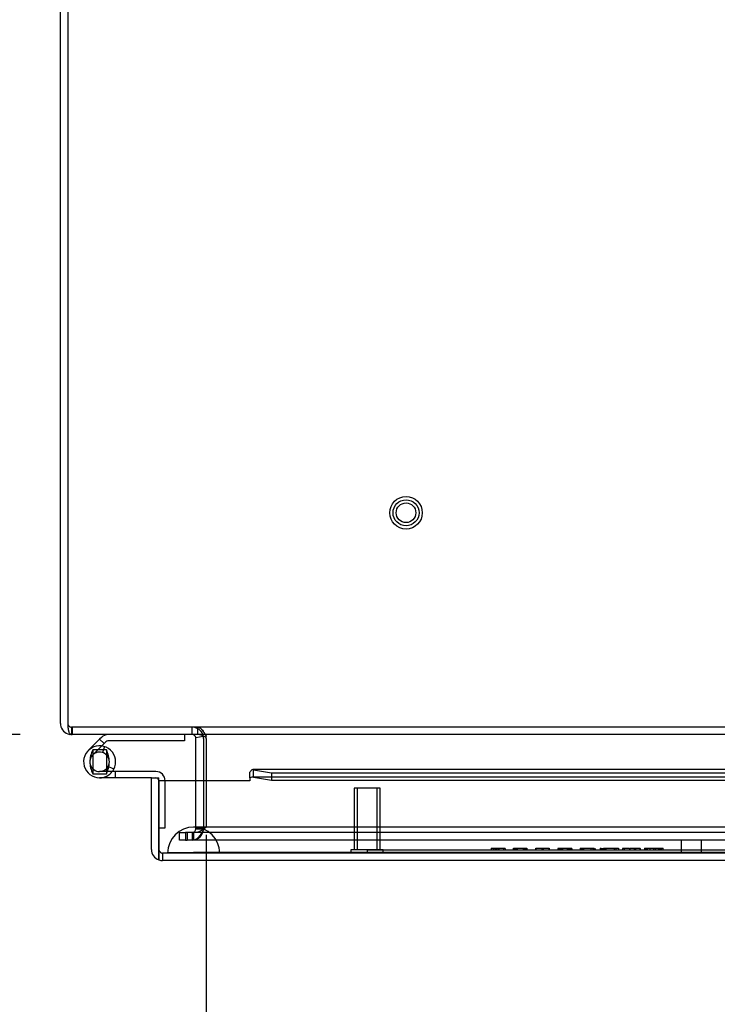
# Model space of a CAD drawing. Header units: inches. Extents: x 1 to 240, y -1 to 159.
# Tile 35 of 63: x 57.68 to 64.38, y 130.82 to 140.28. Entities that reach past the tile are written whole.
import ezdxf
from ezdxf.enums import TextEntityAlignment as Align
from ezdxf.lldxf.tags import DXFTag

# ---------------------------------------------------------------- set-up
doc = ezdxf.new("R2010")
doc.units = ezdxf.units.IN
doc.header["$MEASUREMENT"] = 0
for name, color, linetype in [('COM48588', 7, 'Continuous'), ('COM48600', 7, 'Continuous'), ('COM48614', 7, 'Continuous'), ('COM70220', 7, 'Continuous'), ('Default', 7, 'Continuous'), ('HNG10620-26B', 7, 'Continuous'), ('HNG10620-26C', 7, 'Continuous'), ('HNG10620-26P', 7, 'Continuous'), ('PKT99', 7, 'Continuous'), ('QLB20184', 7, 'Continuous'), ('STD26258', 7, 'Continuous')]:
    doc.layers.add(name, color=color, linetype=linetype)
doc.styles.add('SEACAD_Times_New_Roman', font='times.ttf')
tags = doc.linetypes.add('HIDDEN2', pattern=[0.1875, 0.125, -0.0625]).pattern_tags.tags
tags[6:7] = [DXFTag(74, 4), DXFTag(75, 0), DXFTag(340, '0'), DXFTag(46, 0.0), DXFTag(50, 0.0), DXFTag(44, 0.0), DXFTag(45, 0.0)]
tags[4:5] = [DXFTag(74, 4), DXFTag(75, 0), DXFTag(340, '0'), DXFTag(46, 0.0), DXFTag(50, 0.0), DXFTag(44, 0.0), DXFTag(45, 0.0)]
doc.dimstyles.new('HAMMOND_(STH_-_240x160)', dxfattribs={"dimtxt": 1, "dimasz": 1.25, "dimexe": 0.5, "dimexo": 0.5, "dimgap": 0.25, "dimtad": 0, "dimtih": 1, "dimtoh": 1, "dimlfac": 0.125, "dimzin": 0, "dimdsep": 46, "dimtxsty": 'SEACAD_Times_New_Roman', "dimblk1": '_SE_FILLED', "dimblk2": '_SE_FILLED', "dimsah": 1, "dimcen": 0.5, "dimadec": 0, "dimazin": 0, "dimtfac": 0.8, "dimtofl": 0, "dimtmove": 0, "dimatfit": 3, "dimfxl": 1, "dimtolj": 1, "dimtzin": 0, "dimarcsym": 0})

# ---------------------------------------------------------------- blocks, each defined once
blk = doc.blocks.new('SE7')
at = {"layer": 'COM48588', "color": 7, "linetype": 'Continuous'}
for p, q in [((58.1406, 149.3033), (58.1406, 133.5193)), ((58.1406, 133.5193), (58.1406, 133.5042)), ((58.1713, 133.4132), (58.1826, 133.4113)), ((68.9976, 133.4113), (58.1826, 133.4113)), ((59.4706, 133.3753), (59.4706, 133.3827)), ((59.4706, 133.3753), (59.4706, 132.9683))]:
    blk.add_line(p, q, dxfattribs=at)
at = {"layer": 'COM48588', "color": 7, "linetype": 'HIDDEN2'}
for p, q in [((58.1713, 133.4839), (58.1826, 133.4833)), ((58.1826, 133.4833), (58.1826, 133.4113)), ((81.9547, 133.4833), (58.1826, 133.4833)), ((59.3884, 133.4113), (59.3884, 133.4833)), ((59.4706, 133.3827), (59.4706, 133.3974)), ((59.4706, 132.9683), (59.4706, 132.5233)), ((59.2857, 132.4703), (59.2706, 132.4703)), ((59.2706, 132.4703), (59.2706, 132.3983)), ((59.2857, 132.4703), (59.2857, 132.3983)), ((80.8516, 132.4703), (59.2857, 132.4703)), ((59.348, 132.4703), (59.348, 132.3983)), ((59.4706, 132.5233), (59.4514, 132.5063)), ((59.2706, 132.3983), (59.2857, 132.3983)), ((80.8516, 132.3983), (59.2857, 132.3983))]:
    blk.add_line(p, q, dxfattribs=at)
at = {"layer": 'COM48588', "color": 7, "linetype": 'Continuous'}
blk.add_arc((59.3785, 133.2503), 0.1613, 55.14736, 86.48508, dxfattribs=at)
at = {"layer": 'COM48588', "color": 7, "linetype": 'HIDDEN2'}
blk.add_arc((59.331, 132.6855), 0.2159, 274.50912, 303.88404, dxfattribs=at)
at = {"layer": 'COM48588', "color": 7, "linetype": 'Continuous'}
blk.add_open_spline([(58.1406, 133.5042), (58.1406, 133.5021), (58.1407, 133.498), (58.1408, 133.4919), (58.1411, 133.486), (58.1415, 133.4801), (58.142, 133.4744), (58.1426, 133.4689), (58.1434, 133.4636), (58.1442, 133.4585), (58.1451, 133.4536), (58.1462, 133.449), (58.1473, 133.4447), (58.1494, 133.4379), (58.1528, 133.4298), (58.1575, 133.4227), (58.1622, 133.418), (58.1665, 133.4151), (58.1697, 133.4138), (58.1713, 133.4132)], degree=3, knots=[0, 0, 0, 0, 0.044911, 0.089786, 0.134589, 0.179284, 0.223837, 0.268212, 0.312372, 0.356285, 0.399918, 0.443236, 0.486207, 0.528799, 0.653874, 0.774512, 0.852169, 0.927379, 1, 1, 1, 1], dxfattribs=at)
at = {"layer": 'COM48588', "color": 7, "linetype": 'HIDDEN2'}
for points in [[(59.4706, 133.3974), (59.4638, 133.4094), (59.4569, 133.421), (59.4432, 133.442), (59.4363, 133.4514), (59.4226, 133.4669), (59.4158, 133.473), (59.4021, 133.4812), (59.3952, 133.4833), (59.3884, 133.4833)], [(59.3884, 133.4833), (59.3952, 133.4833), (59.4021, 133.4812), (59.4158, 133.473), (59.4226, 133.4669), (59.4363, 133.4514), (59.4432, 133.442), (59.4569, 133.421), (59.4638, 133.4094), (59.4706, 133.3974)], [(59.4514, 132.5063), (59.4428, 132.4922), (59.4341, 132.478), (59.4169, 132.4519), (59.4083, 132.4399), (59.3911, 132.4199), (59.3824, 132.4119), (59.3652, 132.4011), (59.3566, 132.3983), (59.348, 132.3983)]]:
    blk.add_open_spline(points, degree=3, knots=[0, 0, 0, 0, 0.25, 0.25, 0.5, 0.5, 0.75, 0.75, 1, 1, 1, 1], dxfattribs=at)
at = {"layer": 'COM48600', "color": 7, "linetype": 'Continuous'}
for p, q in [((59.8907, 132.9959), (59.8907, 133.051)), ((69.4799, 133.0763), (59.9191, 133.0763)), ((59.9262, 133.0747), (60.0988, 133.0447)), ((59.9262, 133.0038), (59.9262, 133.0747)), ((60.0988, 133.0447), (69.4799, 133.0447)), ((60.0988, 133.0447), (60.0988, 132.9738)), ((58.9436, 132.9963), (59.0156, 132.9963)), ((58.9436, 132.3093), (58.9436, 132.9963)), ((59.0156, 132.3093), (59.0156, 132.9963)), ((59.0157, 132.9683), (59.0157, 132.3093)), ((59.8907, 132.9683), (59.0157, 132.9683)), ((59.8907, 132.9959), (59.8907, 132.9683)), ((59.9262, 133.0038), (60.0988, 132.9738)), ((60.0988, 132.9738), (69.4799, 132.9738)), ((59.0156, 132.2075), (59.0156, 132.3093)), ((59.0157, 132.3093), (59.0157, 132.2075)), ((81.0236, 132.2013), (59.0516, 132.2013))]:
    blk.add_line(p, q, dxfattribs=at)
at = {"layer": 'COM48600', "color": 7, "linetype": 'HIDDEN2'}
for p, q in [((80.1562, 133.0043), (59.9191, 133.0043)), ((81.0236, 132.2733), (59.0516, 132.2733)), ((59.0516, 132.2733), (59.0516, 132.2013))]:
    blk.add_line(p, q, dxfattribs=at)
at = {"layer": 'COM48600', "color": 7, "linetype": 'Continuous'}
for centre, radius, start, end in [((59.9193, 132.9508), 0.0534, 82.62653, 122.4219), ((59.0516, 132.3093), 0.108, 180, 250.52878), ((59.0516, 132.3093), 0.108, 250.52878, 270)]:
    blk.add_arc(centre, radius, start, end, dxfattribs=at)
at = {"layer": 'COM48600', "color": 7, "linetype": 'HIDDEN2'}
for centre, radius, start, end in [((59.9193, 132.9508), 0.0534, 82.62653, 90.23358), ((59.0516, 132.3093), 0.036, 180, 270)]:
    blk.add_arc(centre, radius, start, end, dxfattribs=at)
blk.add_ellipse((59.0516, 132.3093), major_axis=(0, 0.036), ratio=0.997813, start_param=1.570796, end_param=3.141593, dxfattribs=at)
at = {"layer": 'COM48600', "color": 7, "linetype": 'Continuous'}
blk.add_ellipse((59.0516, 132.3093), major_axis=(0, 0.108), ratio=0.997813, start_param=2.801756, end_param=3.141593, dxfattribs=at)
blk.add_open_spline([(59.9262, 133.0747), (59.9203, 133.0774), (59.9143, 133.0767), (59.9025, 133.0686), (59.8966, 133.0611), (59.8907, 133.051)], degree=3, knots=[0, 0, 0, 0, 0.5, 0.5, 1, 1, 1, 1], dxfattribs=at)
at = {"layer": 'COM48614', "color": 7, "linetype": 'Continuous'}
for p, q in [((58.0686, 133.5193), (58.0686, 149.3393)), ((58.1766, 133.4113), (58.1564, 133.4132)), ((58.1826, 133.4113), (58.1766, 133.4113)), ((59.3709, 133.3827), (59.4413, 133.3975)), ((59.3716, 132.9683), (59.3716, 133.3753)), ((59.4436, 133.3753), (59.4436, 132.9683))]:
    blk.add_line(p, q, dxfattribs=at)
at = {"layer": 'COM48614', "color": 7, "linetype": 'HIDDEN2'}
for p, q in [((58.1766, 133.4833), (58.1699, 133.4839)), ((58.1766, 133.4833), (58.1826, 133.4833)), ((58.1766, 133.4833), (58.1766, 133.4113)), ((59.3356, 133.4113), (59.3356, 133.4833)), ((59.3716, 132.5083), (59.3716, 132.9683)), ((59.4436, 132.9683), (59.4436, 132.5083)), ((59.2136, 132.3983), (59.2136, 132.4703)), ((59.2136, 132.4703), (59.2682, 132.4703)), ((59.2682, 132.4703), (59.2706, 132.4703)), ((59.3356, 132.4703), (59.3356, 132.3983)), ((59.4436, 132.5083), (59.3716, 132.5083)), ((59.3716, 132.5063), (59.3716, 132.5083)), ((59.3716, 132.5063), (59.4436, 132.5063)), ((59.4436, 132.5083), (59.4436, 132.5063)), ((59.2682, 132.3983), (59.2136, 132.3983)), ((59.2706, 132.3983), (59.2682, 132.3983))]:
    blk.add_line(p, q, dxfattribs=at)
at = {"layer": 'COM48614', "color": 7, "linetype": 'Continuous'}
for centre, radius, start, end in [((58.1766, 133.5193), 0.108, 180, 187.91209), ((58.1766, 133.5193), 0.108, 187.91209, 259.21481), ((59.3356, 133.3753), 0.036, 11.8682, 89.99993), ((59.3356, 133.3753), 0.108, 11.86813, 19.76264), ((59.3356, 133.3753), 0.036, 0, 11.86813), ((59.3356, 133.3753), 0.108, 0, 11.86813)]:
    blk.add_arc(centre, radius, start, end, dxfattribs=at)
at = {"layer": 'COM48614', "color": 7, "linetype": 'HIDDEN2'}
for centre, radius, start, end in [((58.1766, 133.5193), 0.036, 180, 187.91209), ((58.1766, 133.5193), 0.036, 187.91209, 259.2148), ((59.3356, 133.3753), 0.108, 19.76264, 90), ((59.3356, 132.5063), 0.108, 270, 0), ((59.3356, 132.5063), 0.036, 270, 0)]:
    blk.add_arc(centre, radius, start, end, dxfattribs=at)
at = {"layer": 'COM70220', "color": 7, "linetype": 'HIDDEN2'}
for p, q in [((59.5996, 132.5233), (59.3496, 132.5233)), ((80.5376, 132.5233), (59.5996, 132.5233)), ((59.3496, 132.2773), (59.1006, 132.2753)), ((59.1006, 132.2753), (59.1006, 132.2743)), ((59.5996, 132.2753), (59.1006, 132.2753)), ((59.5996, 132.2743), (59.1006, 132.2743)), ((59.5986, 132.2753), (59.3496, 132.2773)), ((59.5996, 132.2773), (59.3496, 132.2773)), ((59.5986, 132.2743), (59.5986, 132.2753)), ((80.5376, 132.2773), (59.5996, 132.2773)), ((80.5376, 132.2753), (59.5996, 132.2753)), ((80.5376, 132.2743), (59.5996, 132.2743))]:
    blk.add_line(p, q, dxfattribs=at)
blk.add_arc((59.3496, 132.2733), 0.25, 0, 180, dxfattribs=at)
at = {"layer": 'HNG10620-26B', "color": 7, "linetype": 'Continuous'}
for p, q in [((59.2616, 133.4113), (59.2616, 133.3513)), ((58.4456, 133.3675), (58.3369, 133.2588)), ((58.4634, 133.3852), (58.4456, 133.3675)), ((58.4456, 133.3675), (58.4881, 133.3251)), ((58.4881, 133.3251), (58.4655, 133.3025)), ((58.5058, 133.3428), (58.4881, 133.3251)), ((59.2616, 133.3513), (58.5263, 133.3513))]:
    blk.add_line(p, q, dxfattribs=at)
at = {"layer": 'HNG10620-26B', "color": 7, "linetype": 'HIDDEN2'}
for p, q in [((58.4655, 133.3025), (58.3793, 133.2163)), ((58.4911, 133.2969), (58.4733, 133.2396))]:
    blk.add_line(p, q, dxfattribs=at)
at = {"layer": 'HNG10620-26B', "color": 7, "linetype": 'Continuous'}
for centre, radius, start, end in [((58.5263, 133.3223), 0.089, 90, 135), ((58.5263, 133.3223), 0.029, 90, 135), ((58.4456, 133.1501), 0.1538, 322.42813, 332.18186)]:
    blk.add_arc(centre, radius, start, end, dxfattribs=at)
at = {"layer": 'HNG10620-26B', "color": 7, "linetype": 'HIDDEN2'}
blk.add_arc((58.4456, 133.1501), 0.1538, 270, 322.42813, dxfattribs=at)
at = {"layer": 'HNG10620-26C', "color": 7, "linetype": 'Continuous'}
for p, q in [((58.9866, 133.0563), (58.4456, 133.0563)), ((58.5816, 133.0783), (58.5285, 133.1063)), ((58.9436, 132.9963), (58.4456, 132.9963)), ((59.0156, 132.5163), (59.0157, 132.5163))]:
    blk.add_line(p, q, dxfattribs=at)
at = {"layer": 'HNG10620-26C', "color": 7, "linetype": 'HIDDEN2'}
for p, q in [((58.5994, 132.9963), (58.5994, 133.0563)), ((59.0756, 132.5163), (59.0756, 132.9673)), ((59.0157, 132.5163), (59.0756, 132.5163))]:
    blk.add_line(p, q, dxfattribs=at)
at = {"layer": 'HNG10620-26C', "color": 7, "linetype": 'Continuous'}
for centre, radius, start, end in [((58.4456, 133.1501), 0.1538, 332.18186, 270), ((58.4456, 133.1501), 0.0938, 332.18186, 270), ((58.9866, 132.9673), 0.089, 0, 90)]:
    blk.add_arc(centre, radius, start, end, dxfattribs=at)
at = {"layer": 'HNG10620-26C', "color": 7, "linetype": 'HIDDEN2'}
blk.add_arc((58.9866, 132.9673), 0.029, 0, 90, dxfattribs=at)
at = {"layer": 'HNG10620-26P', "color": 7, "linetype": 'Continuous'}
for p, q in [((58.3806, 133.2651), (58.3806, 133.0351)), ((58.5106, 133.2651), (58.3806, 133.2651)), ((58.5106, 133.2651), (58.5106, 133.0351)), ((58.3806, 133.0351), (58.5106, 133.0351))]:
    blk.add_line(p, q, dxfattribs=at)
at = {"layer": 'HNG10620-26P', "color": 7, "linetype": 'HIDDEN2'}
for centre, radius, start, end in [((58.6141, 133.1456), 0.2622, 152.90117, 179.0261), ((58.2772, 133.1456), 0.2622, 0.97218, 27.10055), ((58.6141, 133.1545), 0.2622, 180.97221, 207.10044), ((58.2772, 133.1545), 0.2622, 348.72054, 359.02621), ((58.4456, 133.1501), 0.0938, 270, 332.18186), ((58.2772, 133.1545), 0.2622, 332.90064, 337.62797)]:
    blk.add_arc(centre, radius, start, end, dxfattribs=at)
at = {"layer": 'HNG10620-26P', "color": 7, "linetype": 'Continuous'}
blk.add_arc((58.2772, 133.1545), 0.2622, 337.62797, 348.72054, dxfattribs=at)
at = {"layer": 'PKT99', "color": 7, "linetype": 'HIDDEN2'}
for p, q in [((64.0362, 132.3983), (64.0362, 132.2733)), ((64.2282, 132.3983), (64.2282, 132.2733))]:
    blk.add_line(p, q, dxfattribs=at)
at = {"layer": 'QLB20184', "color": 7, "linetype": 'HIDDEN2'}
for p, q in [((61.0156, 132.3033), (61.3906, 132.3033)), ((61.0156, 132.3033), (61.0156, 132.2733)), ((61.3906, 132.3033), (64.6406, 132.3033)), ((62.2098, 132.3202), (62.2098, 132.3183)), ((62.2197, 132.3183), (62.2098, 132.3183)), ((62.2098, 132.3183), (62.2098, 132.3033)), ((62.2098, 132.3033), (62.2098, 132.3014)), ((62.2121, 132.3183), (62.2121, 132.3033)), ((62.2319, 132.3183), (62.2197, 132.3183)), ((62.2624, 132.3183), (62.2319, 132.3183)), ((62.2319, 132.3183), (62.2319, 132.3033)), ((62.2467, 132.3183), (62.2467, 132.3033)), ((62.2544, 132.3183), (62.2544, 132.3033)), ((62.3437, 132.3183), (62.2624, 132.3183)), ((62.2624, 132.3183), (62.2624, 132.3033)), ((62.2817, 132.3183), (62.2817, 132.3033)), ((62.2839, 132.3014), (62.2839, 132.3202)), ((62.3283, 132.3183), (62.3283, 132.3033)), ((62.3437, 132.3183), (62.3437, 132.3033)), ((62.4209, 132.3202), (62.4209, 132.3014)), ((62.4246, 132.3202), (62.4246, 132.3014)), ((62.551, 132.3183), (62.4246, 132.3183)), ((62.4347, 132.3183), (62.4347, 132.3033)), ((62.4356, 132.3183), (62.4356, 132.3033)), ((62.4396, 132.3183), (62.4396, 132.3033)), ((62.4404, 132.3183), (62.4404, 132.3033)), ((62.4506, 132.3183), (62.4506, 132.3033)), ((62.4535, 132.3183), (62.4535, 132.3033)), ((62.4578, 132.3183), (62.4578, 132.3033)), ((62.5176, 132.3183), (62.5176, 132.3033)), ((62.5222, 132.3183), (62.5222, 132.3033)), ((62.5223, 132.3183), (62.5223, 132.3033)), ((62.5251, 132.3183), (62.5251, 132.3033)), ((62.5351, 132.3183), (62.5351, 132.3033)), ((62.5362, 132.3014), (62.5362, 132.3202)), ((62.54, 132.3014), (62.54, 132.3202)), ((62.5409, 132.3183), (62.5409, 132.3033)), ((62.5453, 132.3183), (62.5453, 132.3033)), ((62.551, 132.3014), (62.551, 132.3202)), ((62.5546, 132.3014), (62.5546, 132.3202)), ((62.6346, 132.3202), (62.6346, 132.3014)), ((62.6444, 132.3183), (62.6369, 132.3183)), ((62.6369, 132.3183), (62.6369, 132.3033)), ((62.6945, 132.3183), (62.6444, 132.3183)), ((62.7614, 132.3183), (62.6945, 132.3183)), ((62.6945, 132.3183), (62.6945, 132.3033)), ((62.7091, 132.3183), (62.7091, 132.3033)), ((62.7603, 132.3183), (62.7593, 132.3183)), ((62.7671, 132.3183), (62.7614, 132.3183)), ((62.7614, 132.3183), (62.7614, 132.3033)), ((62.7667, 132.3183), (62.7667, 132.3033)), ((62.7668, 132.3183), (62.7668, 132.3033)), ((62.7671, 132.3183), (62.7671, 132.3033)), ((62.7689, 132.3014), (62.7689, 132.3202)), ((62.769, 132.3014), (62.769, 132.3202)), ((62.8524, 132.3183), (62.8486, 132.3183)), ((62.8486, 132.3183), (62.8486, 132.3033)), ((62.8611, 132.3183), (62.8524, 132.3183)), ((62.8524, 132.3183), (62.8524, 132.3033)), ((62.8723, 132.3183), (62.8611, 132.3183)), ((62.8611, 132.3183), (62.8611, 132.3033)), ((62.8632, 132.3183), (62.8632, 132.3033)), ((62.8691, 132.3183), (62.8691, 132.3033)), ((62.871, 132.3183), (62.871, 132.3033)), ((62.8916, 132.3183), (62.8723, 132.3183)), ((62.8723, 132.3183), (62.8723, 132.3033)), ((62.8771, 132.3183), (62.8771, 132.3033)), ((62.8822, 132.3183), (62.8822, 132.3033)), ((62.9603, 132.3183), (62.8916, 132.3183)), ((62.8916, 132.3183), (62.8916, 132.3033)), ((62.8935, 132.3183), (62.8935, 132.3033)), ((62.9397, 132.3183), (62.9397, 132.3033)), ((62.949, 132.3183), (62.949, 132.3033)), ((62.9591, 132.3183), (62.9591, 132.3033)), ((62.9828, 132.3183), (62.9603, 132.3183)), ((62.9623, 132.3183), (62.9623, 132.3033)), ((62.9682, 132.3183), (62.9682, 132.3033)), ((62.9702, 132.3183), (62.9702, 132.3033)), ((62.9788, 132.3183), (62.9788, 132.3033)), ((62.9828, 132.3183), (62.9828, 132.3033)), ((63.0654, 132.3183), (63.0654, 132.3033)), ((63.0656, 132.3202), (63.0656, 132.3014)), ((63.0853, 132.3183), (63.0656, 132.3183)), ((63.0676, 132.3183), (63.0676, 132.3033)), ((63.0689, 132.3183), (63.0689, 132.3033)), ((63.0782, 132.3183), (63.0782, 132.3033)), ((63.0801, 132.3183), (63.0801, 132.3033)), ((63.0802, 132.3183), (63.0802, 132.3033)), ((63.0804, 132.3202), (63.0804, 132.3014)), ((63.1653, 132.3183), (63.0853, 132.3183)), ((63.0853, 132.3183), (63.0853, 132.3033)), ((63.0956, 132.3183), (63.0956, 132.3033)), ((63.1997, 132.3183), (63.1653, 132.3183)), ((63.1653, 132.3183), (63.1653, 132.3033)), ((63.1661, 132.3183), (63.1661, 132.3033)), ((63.1852, 132.3183), (63.1852, 132.3033)), ((63.1878, 132.3183), (63.1878, 132.3033)), ((63.1926, 132.3183), (63.1926, 132.3033)), ((63.1997, 132.3014), (63.1997, 132.3202)), ((63.2068, 132.3183), (63.2068, 132.3033)), ((63.2567, 132.3202), (63.2567, 132.3014)), ((63.2674, 132.3183), (63.2567, 132.3183)), ((63.2637, 132.3183), (63.2637, 132.3033)), ((63.2674, 132.3183), (63.2674, 132.3033)), ((63.2715, 132.3202), (63.2715, 132.3014)), ((63.2721, 132.3202), (63.2721, 132.3014)), ((63.2721, 132.3183), (63.2892, 132.3183)), ((63.277, 132.3183), (63.277, 132.3033)), ((63.2793, 132.3183), (63.2793, 132.3033)), ((63.285, 132.3183), (63.285, 132.3033)), ((63.2869, 132.3202), (63.2869, 132.3014)), ((63.3337, 132.3183), (63.2892, 132.3183)), ((63.2892, 132.3183), (63.2892, 132.3033)), ((63.2927, 132.3183), (63.2927, 132.3033)), ((63.3008, 132.3183), (63.3008, 132.3033)), ((63.3093, 132.3183), (63.3093, 132.3033)), ((63.4256, 132.3183), (63.3337, 132.3183)), ((63.3913, 132.3183), (63.3913, 132.3033)), ((63.4059, 132.3183), (63.4059, 132.3033)), ((63.4331, 132.3183), (63.4256, 132.3183)), ((63.4331, 132.3183), (63.4331, 132.3033)), ((63.4354, 132.3014), (63.4354, 132.3202)), ((63.4856, 132.3183), (63.4708, 132.3183)), ((63.4708, 132.3183), (63.4708, 132.3033)), ((63.5355, 132.3183), (63.4856, 132.3183)), ((63.4856, 132.3183), (63.4856, 132.3033)), ((63.5382, 132.3202), (63.5382, 132.3014)), ((63.5479, 132.3183), (63.5404, 132.3183)), ((63.5404, 132.3183), (63.5404, 132.3033)), ((63.6324, 132.3183), (63.5479, 132.3183)), ((63.5828, 132.3183), (63.5828, 132.3033)), ((63.5975, 132.3183), (63.5975, 132.3033)), ((63.6399, 132.3183), (63.6324, 132.3183)), ((63.6399, 132.3183), (63.6399, 132.3033)), ((63.6421, 132.3014), (63.6421, 132.3202)), ((63.6819, 132.3202), (63.6819, 132.3014)), ((63.7089, 132.3183), (63.6819, 132.3183)), ((63.6822, 132.3202), (63.6822, 132.3014)), ((63.6838, 132.3183), (63.6838, 132.3033)), ((63.6962, 132.3183), (63.6962, 132.3033)), ((63.6968, 132.3183), (63.6968, 132.3033)), ((63.7004, 132.3183), (63.7004, 132.3033)), ((63.7084, 132.3183), (63.7084, 132.3033)), ((63.8333, 132.3183), (63.7089, 132.3183)), ((63.7089, 132.3183), (63.7089, 132.3033)), ((63.7349, 132.3183), (63.7349, 132.3033)), ((63.7693, 132.3183), (63.7693, 132.3033)), ((63.7857, 132.3183), (63.7857, 132.3033)), ((63.7888, 132.3183), (63.7888, 132.3033)), ((63.7895, 132.3183), (63.7895, 132.3033)), ((63.8139, 132.3183), (63.8139, 132.3033)), ((63.8221, 132.3183), (63.8221, 132.3033)), ((63.8227, 132.3183), (63.8227, 132.3033)), ((63.824, 132.3183), (63.824, 132.3033)), ((63.8261, 132.3014), (63.8261, 132.3202)), ((63.8602, 132.3183), (63.8333, 132.3183)), ((63.8333, 132.3183), (63.8333, 132.3033)), ((63.8394, 132.3183), (63.8394, 132.3033)), ((63.8456, 132.3014), (63.8456, 132.3202)), ((63.8602, 132.3014), (63.8602, 132.3202))]:
    blk.add_line(p, q, dxfattribs=at)
at = {"layer": 'STD26258', "color": 7, "linetype": 'HIDDEN2'}
for p, q in [((61.1406, 132.8983), (60.8906, 132.8983)), ((60.8906, 132.8983), (60.8906, 132.3046)), ((60.9213, 132.8983), (60.9213, 132.3046)), ((61.11, 132.8983), (61.11, 132.3046)), ((61.1406, 132.3046), (61.1406, 132.8983)), ((61.1719, 132.3046), (60.8594, 132.3046)), ((60.8594, 132.3046), (60.8594, 132.2733)), ((61.1719, 132.2733), (61.1719, 132.3046))]:
    blk.add_line(p, q, dxfattribs=at)
for radius in [0.1562, 0.125, 0.0944]:
    blk.add_circle((61.3906, 135.5433), radius, dxfattribs=at)
blk = doc.blocks.new('DMBLK2181')
at = {"layer": 'Default', "linetype": 'Continuous'}
for points in [[(50.106, 148.1613), (50.5227, 148.1613), (50.3143, 149.4113)], [(50.106, 134.6613), (50.3143, 133.4113), (50.5227, 134.6613)]]:
    blk.add_hatch(color=7, dxfattribs=at).paths.add_polyline_path(points)
at = {"layer": 'Default', "color": 7, "linetype": 'Continuous'}
for p, q in [((57.6406, 149.4113), (49.8143, 149.4113)), ((50.3143, 149.4113), (50.3143, 142.2613)), ((50.3143, 140.9113), (50.3143, 133.4113)), ((57.6826, 133.4113), (49.8143, 133.4113))]:
    blk.add_line(p, q, dxfattribs=at)
at = {"layer": 'Default', "color": 7, "linetype": 'Continuous', "style": 'SEACAD_Times_New_Roman'}
blk.add_text('16.00', height=1, dxfattribs=at).set_placement((48.6082, 141.9113), align=Align.TOP_LEFT)
blk = doc.blocks.new('_SE_FILLED')
at = {"color": 0}
blk.add_line((0, 0), (-1, 0), dxfattribs=at)
blk.add_solid([(0, 0), (-1, -0.1665), (-1, 0.1665), (0, 0)], dxfattribs=at)
blk = doc.blocks.new('DMBLK2201')
at = {"layer": 'Default', "linetype": 'Continuous'}
for points in [[(60.7206, 129.5394), (60.7206, 129.956), (59.4706, 129.7477)], [(79.4166, 129.5394), (80.6666, 129.7477), (79.4166, 129.956)]]:
    blk.add_hatch(color=7, dxfattribs=at).paths.add_polyline_path(points)
at = {"layer": 'Default', "color": 7, "linetype": 'Continuous'}
for p, q in [((59.4706, 132.4493), (59.4706, 129.2477)), ((80.6666, 132.4493), (80.6666, 129.2477)), ((59.4706, 129.7477), (66.4722, 129.7477)), ((73.6651, 129.7477), (80.6666, 129.7477))]:
    blk.add_line(p, q, dxfattribs=at)
at = {"layer": 'Default', "color": 7, "linetype": 'Continuous', "style": 'SEACAD_Times_New_Roman'}
for s, p in [('21.20', (68.3625, 130.2477)), ('DOOR', (67.9715, 128.7477)), ('OPENING', (66.8222, 127.2477))]:
    blk.add_text(s, height=1, dxfattribs=at).set_placement(p, align=Align.TOP_LEFT)

msp = doc.modelspace()

# ---------------------------------------------------------------- block references
at = {"layer": 'Default'}
msp.add_blockref('SE7', (0, 0), dxfattribs=at)

# ---------------------------------------------------------------- dimensions: what is measured, and where the dimension line sits
at = {"layer": 'Default', "color": 7, "linetype": 'Continuous'}
for base, p1, p2, angle, text, picture, middle in [((50.3143, 149.4113), (58.1406, 149.4113), (58.1826, 133.4113), 270.15024, '\\A1;<>', 'DMBLK2181', (50.3143, 141.4113)), ((59.4706, 129.7477), (59.4706, 132.9493), (80.6666, 132.9493), 0, '\\A1;<>\\PDOOR\\XOPENING', 'DMBLK2201', (70.0686, 129.7477))]:
    dim = msp.add_linear_dim(base=base, p1=p1, p2=p2, angle=angle, text=text, dimstyle='HAMMOND_(STH_-_240x160)', override={"dimlfac": 1}, dxfattribs=at)
    dim.commit()
    dim.dimension.update_dxf_attribs({"geometry": picture, "text_midpoint": middle, "dimtype": 161})

doc.saveas('drawing.dxf')
